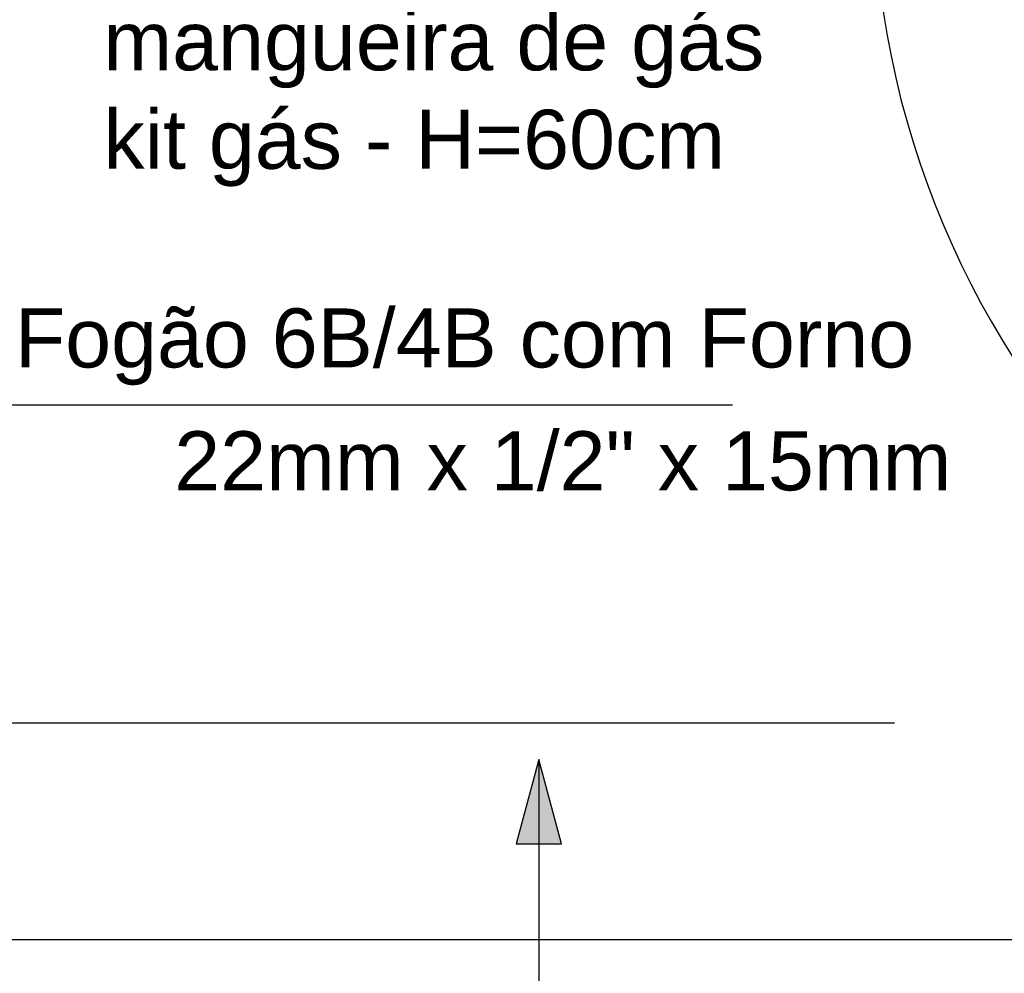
# Model space of a CAD drawing. Header units: millimetres. Extents: x -16331 to -10265, y -4113 to -3584.
# Tile 13 of 21: x -10326.53 to -10325.49, y -4100.22 to -4099.22. Entities that reach past the tile are written whole.
import ezdxf

# ---------------------------------------------------------------- set-up
doc = ezdxf.new("R2010")
doc.units = ezdxf.units.MM
doc.linetypes.add('HIDDEN2', pattern=[0.47625, 0.3175, -0.15875])
for name, color, linetype in [('AF-Condutos', 4, 'Continuous'), ('CV-Indicação coluna', 7, 'Continuous'), ('G-ANNO-TEXT', 7, 'Continuous'), ('HACHURA 09', 9, 'Continuous'), ('TQ-Conexões', 9, 'Continuous')]:
    doc.layers.add(name, color=color, linetype=linetype)
doc.styles.add('Arial', font='arial.ttf', dxfattribs={"height": 100})

# ---------------------------------------------------------------- blocks, each defined once
blk = doc.blocks.new('t2')
at = {"layer": 'HACHURA 09'}
blk.add_arc((-10231.5681, -4120.9546), 0.9443, 180, 270, dxfattribs=at)

msp = doc.modelspace()

# ---------------------------------------------------------------- hatches: boundary and pattern name
at = {"layer": 'CV-Indicação coluna'}
msp.add_hatch(color=256, dxfattribs=at).paths.add_polyline_path([(-10325.9798, -4099.9979), (-10326.0037, -4100.0872), (-10325.9558, -4100.0872)])

# ---------------------------------------------------------------- linework, layer by layer
msp.add_line((-10326.627, -4099.6228), (-10325.775, -4099.6228))
at = {"layer": 'AF-Condutos'}
msp.add_line((-10323.1589, -4100.1885), (-10326.7501, -4100.1885), dxfattribs=at)
at = {"layer": 'CV-Indicação coluna'}
for p, q in [((-10325.9798, -4099.9979), (-10326.0037, -4100.0872)), ((-10325.9558, -4100.0872), (-10325.9798, -4099.9979)), ((-10325.9798, -4099.9979), (-10325.9798, -4101.3251)), ((-10326.0037, -4100.0872), (-10325.9558, -4100.0872))]:
    msp.add_line(p, q, dxfattribs=at)
at = {"layer": 'TQ-Conexões', "color": 244, "linetype": 'HIDDEN2', "ltscale": 8, "true_color": 0x991b1e}
msp.add_lwpolyline([(-10328.1438, -4099.9591), (-10325.3292, -4099.9591), (-10325.3616, -4097.955), (-10328.1438, -4097.955), (-10328.1438, -4099.9591)], dxfattribs=at)

# ---------------------------------------------------------------- block references
msp.add_blockref('t2', (-93.1138, 21.8896))

# ---------------------------------------------------------------- texts
at = {"layer": 'G-ANNO-TEXT', "char_height": 0.0625, "attachment_point": 1, "style": 'Arial'}
for s, insert, width in [('passagem de mangueira de gás\\Pkit gás - H=60cm', (-10326.4403, -4099.1022), 0.921941), ('Fogão 6B/4B com Forno', (-10326.534, -4099.5207), 1.165096), ('22mm x 1/2" x 15mm', (-10326.3653, -4099.6507), 0.95059)]:
    msp.add_mtext(s, dxfattribs=dict(at, insert=insert, width=width))

doc.saveas('drawing.dxf')
